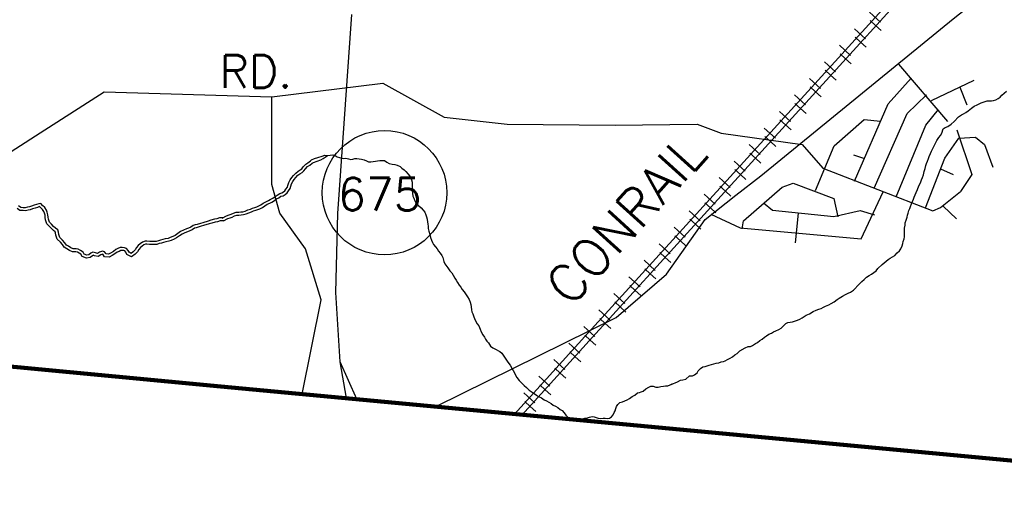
# Model space of a CAD drawing. Header units: feet. Extents: x 1615653 to 1618118, y 708897 to 711917.
# Tile 7 of 183: x 1618048.14 to 1618054.75, y 710515.93 to 710519.18. Entities that reach past the tile are written whole.
import ezdxf

# ---------------------------------------------------------------- set-up
doc = ezdxf.new("R2010")
doc.units = ezdxf.units.FT
doc.header["$LTSCALE"] = 20
doc.header["$MEASUREMENT"] = 0
for name, color, linetype in [('17_TRAIN_TRAKS', 254, 'Continuous'), ('35_INTERSTATE_ROADS', 130, 'Continuous'), ('36_MAJOR_ROADS', 130, 'Continuous'), ('37_MINOR_ROADS', 130, 'Continuous'), ('58_MAJOR_WATER', 170, 'Continuous'), ('ROAD-TEXT', 2, 'Continuous')]:
    doc.layers.add(name, color=color, linetype=linetype)
doc.layers.add('30_COUNTY_BORDER', color=6, linetype='Continuous', lineweight=100)
doc.styles.get("Standard").update_dxf_attribs({"font": 'simplex.shx'})

msp = doc.modelspace()

# ---------------------------------------------------------------- linework, layer by layer
at = {"layer": '17_TRAIN_TRAKS', "linetype": 'Continuous'}
for points in [[(1618051.45897, 710516.53488), (1618051.93106, 710517.05655), (1618054.17674, 710519.52814), (1618056.11516, 710521.67453)], [(1618056.17063, 710521.67366), (1618054.20768, 710519.50011), (1618051.96199, 710517.0285), (1618051.50986, 710516.52888)], [(1618053.91584, 710519.16664), (1618053.84182, 710519.23389)], [(1618053.88246, 710519.14414), (1618053.84543, 710519.17773)], [(1618053.81497, 710519.05563), (1618053.74095, 710519.12287)], [(1618053.88246, 710519.14414), (1618053.9195, 710519.11055)], [(1618053.78169, 710519.03303), (1618053.74466, 710519.06662)], [(1618053.78169, 710519.03303), (1618053.81873, 710518.99944)], [(1618053.7141, 710518.94461), (1618053.64008, 710519.01185)], [(1618053.68092, 710518.92192), (1618053.64389, 710518.95551)], [(1618053.61322, 710518.83359), (1618053.53921, 710518.90084)], [(1618053.68092, 710518.92192), (1618053.71796, 710518.88833)], [(1618053.58015, 710518.81081), (1618053.54311, 710518.8444)], [(1618053.51235, 710518.72257), (1618053.43834, 710518.78982)], [(1618053.58015, 710518.81081), (1618053.61719, 710518.77722)], [(1618053.47938, 710518.6997), (1618053.44234, 710518.73329)], [(1618053.47938, 710518.6997), (1618053.51641, 710518.66611)], [(1618053.41148, 710518.61155), (1618053.33747, 710518.6788)], [(1618053.31061, 710518.50053), (1618053.2366, 710518.56778)], [(1618053.37861, 710518.5886), (1618053.34157, 710518.62219)], [(1618053.37861, 710518.5886), (1618053.41564, 710518.55501)], [(1618053.27784, 710518.47749), (1618053.2408, 710518.51108)], [(1618053.20974, 710518.38952), (1618053.13573, 710518.45676)], [(1618053.27784, 710518.47749), (1618053.31487, 710518.4439)], [(1618053.17706, 710518.36638), (1618053.14003, 710518.39997)], [(1618053.17706, 710518.36638), (1618053.2141, 710518.33279)], [(1618053.10887, 710518.2785), (1618053.03486, 710518.34574)], [(1618053.008, 710518.16748), (1618052.93399, 710518.23473)], [(1618053.07629, 710518.25527), (1618053.03926, 710518.28886)], [(1618053.07629, 710518.25527), (1618053.11333, 710518.22168)], [(1618052.97552, 710518.14416), (1618052.93849, 710518.17775)], [(1618052.90713, 710518.05646), (1618052.83312, 710518.12371)], [(1618052.97552, 710518.14416), (1618053.01256, 710518.11057)], [(1618052.87475, 710518.03305), (1618052.83771, 710518.06664)], [(1618052.87475, 710518.03305), (1618052.91179, 710517.99946)], [(1618052.80626, 710517.94544), (1618052.73224, 710518.01269)], [(1618052.70539, 710517.83442), (1618052.63137, 710517.90167)], [(1618052.77398, 710517.92194), (1618052.73694, 710517.95554)], [(1618052.77398, 710517.92194), (1618052.81101, 710517.88835)], [(1618052.67321, 710517.81084), (1618052.63617, 710517.84443)], [(1618052.60452, 710517.72341), (1618052.5305, 710517.79065)], [(1618052.67321, 710517.81084), (1618052.71024, 710517.77725)], [(1618052.57244, 710517.69973), (1618052.5354, 710517.73332)], [(1618052.50364, 710517.61239), (1618052.42963, 710517.67964)], [(1618052.57244, 710517.69973), (1618052.60947, 710517.66614)], [(1618052.40277, 710517.50137), (1618052.32876, 710517.56862)], [(1618052.47166, 710517.58862), (1618052.43463, 710517.62221)], [(1618052.47166, 710517.58862), (1618052.5087, 710517.55503)], [(1618052.37089, 710517.47751), (1618052.33386, 710517.5111)], [(1618052.3019, 710517.39035), (1618052.22789, 710517.4576)], [(1618052.37089, 710517.47751), (1618052.40793, 710517.44392)], [(1618052.27012, 710517.3664), (1618052.23309, 710517.39999)], [(1618052.20103, 710517.27933), (1618052.12702, 710517.34658)], [(1618052.27012, 710517.3664), (1618052.30716, 710517.33281)], [(1618052.16935, 710517.25529), (1618052.13231, 710517.28888)], [(1618052.16935, 710517.25529), (1618052.20639, 710517.2217)], [(1618052.10016, 710517.16831), (1618052.02615, 710517.23556)], [(1618052.06862, 710517.14414), (1618052.03155, 710517.17769)], [(1618051.99929, 710517.0573), (1618051.92528, 710517.12454)], [(1618052.06862, 710517.14414), (1618052.1057, 710517.11059)], [(1618051.96797, 710517.03293), (1618051.9309, 710517.06648)], [(1618051.89864, 710516.94621), (1618051.82449, 710517.01331)], [(1618051.96797, 710517.03293), (1618052.00504, 710516.99938)], [(1618051.86732, 710516.92171), (1618051.83025, 710516.95526)], [(1618051.86732, 710516.92171), (1618051.90439, 710516.88816)], [(1618051.79799, 710516.83499), (1618051.72384, 710516.90209)], [(1618051.76667, 710516.81049), (1618051.72959, 710516.84404)], [(1618051.69734, 710516.72377), (1618051.6232, 710516.79087)], [(1618051.76667, 710516.81049), (1618051.80374, 710516.77694)], [(1618051.66601, 710516.69928), (1618051.62894, 710516.73283)], [(1618051.59669, 710516.61255), (1618051.52255, 710516.67965)], [(1618051.66601, 710516.69928), (1618051.70309, 710516.66573)], [(1618051.56536, 710516.58806), (1618051.52829, 710516.62161)], [(1618051.56536, 710516.58806), (1618051.60243, 710516.55451)]]:
    msp.add_lwpolyline(points, dxfattribs=at)
at = {"layer": '30_COUNTY_BORDER', "linetype": 'Continuous'}
for points in [[(1618041.95161, 710517.43787), (1618049.4893, 710516.72237)], [(1618041.95161, 710517.43787), (1618049.4893, 710516.72237)], [(1618057.91485, 710515.93074), (1618049.4893, 710516.72237)], [(1618057.91485, 710515.93074), (1618049.4893, 710516.72237)]]:
    msp.add_lwpolyline(points, dxfattribs=at)
at = {"layer": '35_INTERSTATE_ROADS', "linetype": 'Continuous'}
for points in [[(1618050.27537, 710517.88198), (1618050.36893, 710519.2178)], [(1618050.26234, 710517.35358), (1618050.27537, 710517.88198)], [(1618050.29041, 710516.88635), (1618050.26234, 710517.35358)], [(1618050.40174, 710516.63653), (1618050.29041, 710516.88635)], [(1618050.33295, 710516.643), (1618050.29041, 710516.88635)]]:
    msp.add_lwpolyline(points, dxfattribs=at)
at = {"layer": '36_MAJOR_ROADS', "linetype": 'Continuous'}
for points in [[(1618053.38153, 710518.35469), (1618054.40248, 710519.19018), (1618055.79086, 710520.28875)], [(1618046.13021, 710517.04111), (1618048.27816, 710518.42336), (1618048.70775, 710518.69981), (1618049.83259, 710518.66493), (1618050.57674, 710518.75883), (1618050.9889, 710518.52942), (1618051.41051, 710518.48233), (1618052.13485, 710518.47685), (1618052.68485, 710518.48279), (1618052.84583, 710518.42172), (1618053.38939, 710518.34508)], [(1618050.03605, 710516.67089), (1618050.16364, 710517.30436), (1618050.05894, 710517.6467), (1618049.88557, 710517.8842), (1618049.83176, 710518.07866), (1618049.83259, 710518.66493)], [(1618052.94458, 710518.00692), (1618053.11302, 710518.13496), (1618053.38153, 710518.35469)], [(1618050.93159, 710516.58675), (1618052.14131, 710517.18371), (1618052.48047, 710517.47631), (1618052.73934, 710517.84196), (1618052.94458, 710518.00692)]]:
    msp.add_lwpolyline(points, dxfattribs=at)
at = {"layer": '37_MINOR_ROADS', "linetype": 'Continuous'}
for points in [[(1618054.03667, 710518.88496), (1618054.36445, 710518.50095)], [(1618053.74109, 710518.10042), (1618053.96758, 710518.62005), (1618054.12151, 710518.79136)], [(1618054.25727, 710518.6416), (1618054.54327, 710518.77711)], [(1618054.44795, 710518.73195), (1618054.49332, 710518.61161)], [(1618053.87164, 710518.05247), (1618054.09329, 710518.55332), (1618054.22333, 710518.67904)], [(1618054.0193, 710517.99587), (1618054.21813, 710518.47656), (1618054.30331, 710518.58143)], [(1618053.47849, 710518.03718), (1618053.60418, 710518.33789), (1618053.80503, 710518.51466), (1618053.9161, 710518.50195)], [(1618054.42639, 710518.44513), (1618054.52683, 710518.14502), (1618054.45236, 710518.03089)], [(1618054.21622, 710517.92055), (1618054.3457, 710518.25542), (1618054.44144, 710518.38823), (1618054.55123, 710518.39544), (1618054.61339, 710518.34659), (1618054.66814, 710518.19345)], [(1618053.38939, 710518.34508), (1618053.5287, 710518.1868), (1618054.26556, 710517.90162)], [(1618053.7331, 710518.27571), (1618053.80707, 710518.25165)], [(1618054.3175, 710518.18268), (1618054.40341, 710518.14448)], [(1618052.9864, 710517.78004), (1618052.997, 710517.83259), (1618053.25586, 710518.05942), (1618053.32937, 710518.08681), (1618053.60166, 710517.9844), (1618053.629, 710517.85957)], [(1618054.26556, 710517.90162), (1618054.31852, 710517.92413), (1618054.45236, 710518.03089)], [(1618052.77614, 710517.87888), (1618052.97322, 710517.78615), (1618053.78572, 710517.71214), (1618053.9329, 710518.02893)], [(1618053.13072, 710517.95548), (1618053.19008, 710517.90505), (1618053.60317, 710517.86222), (1618053.77863, 710517.90285), (1618053.87396, 710517.87322)], [(1618054.33617, 710517.93163), (1618054.42439, 710517.84678)], [(1618053.3455, 710517.68617), (1618053.36548, 710517.88595)]]:
    msp.add_lwpolyline(points, dxfattribs=at)
at = {"layer": '58_MAJOR_WATER', "linetype": 'Continuous'}
for points in [[(1618054.08163, 710517.8193), (1618054.08783, 710517.83825), (1618054.09308, 710517.8572), (1618054.09728, 710517.8712), (1618054.10143, 710517.88415), (1618054.10568, 710517.90315), (1618054.11088, 710517.9171), (1618054.11703, 710517.93005), (1618054.12323, 710517.947), (1618054.12948, 710517.96395), (1618054.13568, 710517.9789), (1618054.14083, 710517.99285), (1618054.14803, 710518.0078), (1618054.15528, 710518.02475), (1618054.16353, 710518.0437), (1618054.17283, 710518.0676), (1618054.18308, 710518.08955), (1618054.19033, 710518.1085), (1618054.19653, 710518.12445), (1618054.20278, 710518.1424), (1618054.20908, 710518.16435), (1618054.21533, 710518.1843), (1618054.21958, 710518.2053), (1618054.22373, 710518.21825), (1618054.22998, 710518.2352), (1618054.23618, 710518.25215), (1618054.24238, 710518.2661), (1618054.24963, 710518.28605), (1618054.25683, 710518.301), (1618054.26508, 710518.31995), (1618054.27223, 710518.3329), (1618054.27943, 710518.3468), (1618054.28558, 710518.35975), (1618054.29278, 710518.3727), (1618054.30603, 710518.3936), (1618054.31723, 710518.40645), (1618054.32743, 710518.4224), (1618054.33578, 710518.45035), (1618054.34993, 710518.45915), (1618054.36608, 710518.468), (1618054.38828, 710518.48175), (1618054.40853, 710518.49955), (1618054.43898, 710518.53125), (1618054.45918, 710518.54605), (1618054.47228, 710518.5519), (1618054.48743, 710518.56075), (1618054.50358, 710518.57255), (1618054.52483, 710518.58935), (1618054.54403, 710518.60415), (1618054.56318, 710518.61295), (1618054.58938, 710518.62665), (1618054.60953, 710518.6334), (1618054.63063, 710518.6382), (1618054.64668, 710518.64), (1618054.65968, 710518.63885), (1618054.67273, 710518.6407), (1618054.68978, 710518.6455), (1618054.70493, 710518.65435), (1618054.71808, 710518.6632), (1618054.72928, 710518.6781), (1618054.74448, 710518.69095), (1618054.75963, 710518.7048)], [(1618049.49933, 710517.85144), (1618049.52886, 710517.86666), (1618049.5455, 710517.87311), (1618049.55958, 710517.87763), (1618049.57449, 710517.88534), (1618049.59323, 710517.89178), (1618049.61039, 710517.89161), (1618049.62419, 710517.89326), (1618049.63871, 710517.89493), (1618049.65318, 710517.899), (1618049.67184, 710517.9066), (1618049.68832, 710517.91218), (1618049.70314, 710517.91939), (1618049.7185, 710517.92327), (1618049.73083, 710517.92877), (1618049.74442, 710517.93344), (1618049.75925, 710517.94105), (1618049.77479, 710517.95149), (1618049.79234, 710517.9622), (1618049.81005, 710517.97028), (1618049.82201, 710517.97651), (1618049.83797, 710517.98655), (1618049.85401, 710517.99805), (1618049.86811, 710518.0049), (1618049.88497, 710518.01697), (1618049.90032, 710518.02083), (1618049.91011, 710518.02748), (1618049.91968, 710518.03466), (1618049.92663, 710518.04643), (1618049.93704, 710518.05914), (1618049.94024, 710518.07135), (1618049.94614, 710518.09039), (1618049.95602, 710518.1096), (1618049.96737, 710518.12403), (1618049.97795, 710518.1374), (1618049.9928, 710518.15411), (1618050.00921, 710518.1667), (1618050.02306, 710518.17536), (1618050.03328, 710518.18379), (1618050.04297, 710518.197), (1618050.05948, 710518.21316), (1618050.07443, 710518.22356), (1618050.09166, 710518.23744), (1618050.09937, 710518.24276)], [(1618050.09892, 710518.24245), (1618050.11768, 710518.2513), (1618050.14078, 710518.25845), (1618050.16933, 710518.2685), (1618050.18868, 710518.2744), (1618050.20629, 710518.27216), (1618050.20633, 710518.2727)], [(1618050.11073, 710518.2263), (1618050.16003, 710518.24375), (1618050.17613, 710518.2516), (1618050.19028, 710518.26145), (1618050.20643, 710518.27225), (1618050.22453, 710518.27505), (1618050.24158, 710518.27585), (1618050.25653, 710518.2727), (1618050.27043, 710518.2635), (1618050.28543, 710518.25835), (1618050.30038, 710518.25415), (1618050.31538, 710518.25295), (1618050.32943, 710518.2538), (1618050.34743, 710518.2496), (1618050.36238, 710518.2464), (1618050.37643, 710518.24725), (1618050.38953, 710518.2511), (1618050.40253, 710518.25295), (1618050.43458, 710518.24855), (1618050.45053, 710518.2434), (1618050.46648, 710518.2372), (1618050.48143, 710518.23), (1618050.49743, 710518.2298), (1618050.51248, 710518.23165), (1618050.52753, 710518.23445), (1618050.54158, 710518.2373), (1618050.55663, 710518.23915), (1618050.57368, 710518.23895), (1618050.58768, 710518.23875), (1618050.60358, 710518.22655), (1618050.61848, 710518.2184), (1618050.63848, 710518.21315), (1618050.65748, 710518.2109), (1618050.67248, 710518.20775), (1618050.69238, 710518.1975), (1618050.70528, 710518.1873), (1618050.71913, 710518.17515), (1618050.73203, 710518.16395), (1618050.74783, 710518.14675), (1618050.76263, 710518.12655), (1618050.76943, 710518.10945), (1618050.77323, 710518.09435), (1618050.77408, 710518.08035), (1618050.77293, 710518.06735), (1618050.77278, 710518.0543), (1618050.77353, 710518.03425), (1618050.77633, 710518.0192), (1618050.77908, 710518.00015), (1618050.78393, 710517.98605), (1618050.79173, 710517.96795), (1618050.79953, 710517.95185), (1618050.81538, 710517.93665), (1618050.83423, 710517.9204), (1618050.84808, 710517.9062), (1618050.85788, 710517.89105), (1618050.86573, 710517.87395), (1618050.87053, 710517.85985), (1618050.87338, 710517.8458), (1618050.87713, 710517.82575), (1618050.87898, 710517.8127), (1618050.88078, 710517.79465), (1618050.88158, 710517.7816), (1618050.88538, 710517.76355), (1618050.89113, 710517.74145), (1618050.89688, 710517.72135), (1618050.90268, 710517.70425), (1618050.90948, 710517.68715), (1618050.91733, 710517.674), (1618050.92918, 710517.65885), (1618050.94103, 710517.6457), (1618050.95088, 710517.63055), (1618050.96173, 710517.6174), (1618050.97153, 710517.60025), (1618050.97838, 710517.58715), (1618050.98508, 710517.56005), (1618050.99288, 710517.54595), (1618051.01258, 710517.51765), (1618051.02638, 710517.49745), (1618051.03923, 710517.4843), (1618051.04803, 710517.46815), (1618051.05983, 710517.449), (1618051.06768, 710517.4359), (1618051.07748, 710517.41875), (1618051.08928, 710517.4016), (1618051.09913, 710517.38745), (1618051.10998, 710517.3723), (1618051.12183, 710517.35815), (1618051.14443, 710517.3238), (1618051.15523, 710517.30565), (1618051.16203, 710517.28755), (1618051.16683, 710517.27145), (1618051.16963, 710517.2564), (1618051.17143, 710517.23735), (1618051.17423, 710517.2233), (1618051.18113, 710517.2102), (1618051.18688, 710517.1901), (1618051.19273, 710517.177), (1618051.20153, 710517.1589), (1618051.21033, 710517.14275), (1618051.22118, 710517.1296), (1618051.22893, 710517.1065)], [(1618049.5085, 710517.83366), (1618049.53708, 710517.8484), (1618049.55218, 710517.85425), (1618049.56728, 710517.8591), (1618049.58238, 710517.8669), (1618049.59648, 710517.87175), (1618049.61148, 710517.8716), (1618049.62653, 710517.8734), (1618049.64258, 710517.87525), (1618049.65968, 710517.88005), (1618049.67883, 710517.88785), (1618049.69593, 710517.89365), (1618049.71003, 710517.9005), (1618049.72508, 710517.9043), (1618049.73818, 710517.91015), (1618049.75228, 710517.915), (1618049.76943, 710517.9238), (1618049.78558, 710517.93465), (1618049.80173, 710517.9445), (1618049.81883, 710517.9523), (1618049.83198, 710517.95915), (1618049.84913, 710517.96995), (1618049.86428, 710517.9808), (1618049.87838, 710517.98765), (1618049.89353, 710517.9985), (1618049.90863, 710518.0023), (1618049.92173, 710518.0112), (1618049.93488, 710518.02105), (1618049.94308, 710518.03495), (1618049.95528, 710518.04985), (1618049.95948, 710518.06585), (1618049.96473, 710518.0828), (1618049.97293, 710518.09875), (1618049.98308, 710518.11165), (1618049.99328, 710518.12455), (1618050.00648, 710518.1394), (1618050.02063, 710518.15025), (1618050.03478, 710518.1591), (1618050.04793, 710518.16995), (1618050.05813, 710518.18385), (1618050.07228, 710518.1977), (1618050.08643, 710518.20755), (1618050.10363, 710518.2214), (1618050.11073, 710518.2263)], [(1618049.5085, 710517.83366), (1618049.4847, 710517.8332), (1618049.46711, 710517.82801), (1618049.45192, 710517.82525), (1618049.4298, 710517.81894), (1618049.41091, 710517.81337), (1618049.37463, 710517.80196), (1618049.35866, 710517.79729), (1618049.33824, 710517.79057), (1618049.32366, 710517.78668), (1618049.31269, 710517.78372), (1618049.29798, 710517.77404), (1618049.28185, 710517.76635), (1618049.26616, 710517.76037), (1618049.24791, 710517.75305), (1618049.23073, 710517.74442), (1618049.21344, 710517.73238), (1618049.19301, 710517.71894), (1618049.17624, 710517.71036), (1618049.15689, 710517.70217), (1618049.14182, 710517.69671), (1618049.12139, 710517.69275), (1618049.1056, 710517.68934), (1618049.09195, 710517.68474), (1618049.07765, 710517.68093), (1618049.06061, 710517.67557), (1618049.04431, 710517.67464), (1618049.02757, 710517.67495), (1618049.01141, 710517.67522), (1618048.99339, 710517.67757), (1618048.98599, 710517.67771), (1618048.97465, 710517.67261), (1618048.96192, 710517.6636), (1618048.95072, 710517.65367), (1618048.94098, 710517.64168), (1618048.93043, 710517.62647), (1618048.91601, 710517.61022), (1618048.89109, 710517.59172), (1618048.85986, 710517.60801), (1618048.85267, 710517.62432), (1618048.84578, 710517.63144), (1618048.83911, 710517.63363), (1618048.82854, 710517.63526), (1618048.8202, 710517.63422), (1618048.808, 710517.62878), (1618048.79573, 710517.62293), (1618048.78017, 710517.61168), (1618048.76036, 710517.60006), (1618048.74118, 710517.59091), (1618048.71034, 710517.59149), (1618048.69758, 710517.60953), (1618048.68564, 710517.60501), (1618048.66718, 710517.59406), (1618048.64381, 710517.59922), (1618048.63355, 710517.60228), (1618048.6288, 710517.59946), (1618048.61274, 710517.58759), (1618048.58851, 710517.58284), (1618048.56079, 710517.59383), (1618048.55182, 710517.60902), (1618048.53924, 710517.61745), (1618048.52775, 710517.62419), (1618048.51843, 710517.62506), (1618048.49533, 710517.62662), (1618048.47597, 710517.63481), (1618048.45793, 710517.64583), (1618048.44008, 710517.65649), (1618048.42869, 710517.67424), (1618048.4145, 710517.68989), (1618048.39289, 710517.71115), (1618048.38388, 710517.73689), (1618048.38221, 710517.75272), (1618048.37925, 710517.76051), (1618048.36858, 710517.76935), (1618048.35357, 710517.78159), (1618048.34027, 710517.79646), (1618048.32344, 710517.81268), (1618048.31459, 710517.8395), (1618048.31265, 710517.85669), (1618048.31107, 710517.8712), (1618048.30694, 710517.88626), (1618048.30334, 710517.89696), (1618048.29444, 710517.90931), (1618048.28041, 710517.92287), (1618048.27488, 710517.92905), (1618048.27463, 710517.929), (1618048.2597, 710517.92332), (1618048.24369, 710517.91963), (1618048.22745, 710517.91329), (1618048.21177, 710517.90803), (1618048.19732, 710517.90493), (1618048.17996, 710517.90177), (1618048.16334, 710517.90206), (1618048.14135, 710517.90385), (1618048.12309, 710517.91651)], [(1618049.50811, 710517.85366), (1618049.48163, 710517.85315), (1618049.46248, 710517.8475), (1618049.44738, 710517.84475), (1618049.42423, 710517.83815), (1618049.40508, 710517.8325), (1618049.36883, 710517.8211), (1618049.35273, 710517.8164), (1618049.33253, 710517.80975), (1618049.31848, 710517.806), (1618049.30438, 710517.8022), (1618049.28813, 710517.7915), (1618049.27398, 710517.78475), (1618049.25888, 710517.779), (1618049.23968, 710517.7713), (1618049.22048, 710517.76165), (1618049.20223, 710517.74895), (1618049.18293, 710517.73625), (1618049.16778, 710517.7285), (1618049.14958, 710517.7208), (1618049.13648, 710517.71605), (1618049.11738, 710517.71235), (1618049.10028, 710517.70865), (1618049.08618, 710517.7039), (1618049.07208, 710517.70015), (1618049.05698, 710517.6954), (1618049.04393, 710517.69465), (1618049.02793, 710517.69495), (1618049.01288, 710517.6952), (1618048.99488, 710517.69755), (1618048.98188, 710517.6978), (1618048.96468, 710517.69005), (1618048.94948, 710517.6793), (1618048.93623, 710517.66755), (1618048.92498, 710517.6537), (1618048.91468, 710517.63885), (1618048.90243, 710517.62505), (1618048.88923, 710517.61525), (1618048.87533, 710517.6225), (1618048.86953, 710517.63565), (1618048.85673, 710517.6489), (1618048.84378, 710517.65315), (1618048.82883, 710517.65545), (1618048.81478, 710517.6537), (1618048.79963, 710517.64695), (1618048.78548, 710517.6402), (1618048.76923, 710517.62845), (1618048.75098, 710517.61775), (1618048.73683, 710517.611), (1618048.72083, 710517.6113), (1618048.71008, 710517.6265), (1618048.69713, 710517.63075), (1618048.67693, 710517.6231), (1618048.66378, 710517.6153), (1618048.64883, 710517.6186), (1618048.63088, 710517.62395), (1618048.61773, 710517.61615), (1618048.60448, 710517.60635), (1618048.59043, 710517.6036), (1618048.57453, 710517.6099), (1618048.56673, 710517.6231), (1618048.54988, 710517.6344), (1618048.53403, 710517.6437), (1618048.52003, 710517.645), (1618048.50003, 710517.64635), (1618048.48513, 710517.65265), (1618048.46828, 710517.66295), (1618048.45438, 710517.67125), (1618048.44463, 710517.68645), (1618048.42893, 710517.70375), (1618048.41023, 710517.72215), (1618048.40353, 710517.7413), (1618048.40183, 710517.7574), (1618048.39608, 710517.77255), (1618048.38128, 710517.7848), (1618048.36743, 710517.7961), (1618048.35468, 710517.81035), (1618048.34088, 710517.82365), (1618048.33423, 710517.8438), (1618048.33253, 710517.8589), (1618048.33078, 710517.87495), (1618048.32608, 710517.8921), (1618048.32133, 710517.9062), (1618048.30963, 710517.92245), (1618048.29483, 710517.93675), (1618048.28208, 710517.951), (1618048.26898, 710517.94825), (1618048.25388, 710517.9425), (1618048.23778, 710517.9388), (1618048.22063, 710517.9321), (1618048.20648, 710517.92735), (1618048.19343, 710517.92455), (1618048.17833, 710517.9218), (1618048.16433, 710517.92205), (1618048.14833, 710517.92335), (1618048.13348, 710517.93365)], [(1618052.51095, 710516.73537), (1618052.55388, 710516.75345), (1618052.57303, 710516.76325), (1618052.58913, 710516.76705), (1618052.60918, 710516.7718), (1618052.63448, 710516.79255), (1618052.65353, 710516.79335), (1618052.66663, 710516.8002), (1618052.68583, 710516.814), (1618052.69203, 710516.82695), (1618052.70823, 710516.8428), (1618052.72443, 710516.8546), (1618052.73843, 710516.85545), (1618052.75253, 710516.8603), (1618052.76663, 710516.86415), (1618052.78168, 710516.86995), (1618052.79678, 710516.8728), (1618052.81183, 710516.8776), (1618052.83093, 710516.8814), (1618052.84703, 710516.88625), (1618052.86108, 710516.88905), (1618052.87418, 710516.8949), (1618052.88933, 710516.90375), (1618052.90743, 710516.91255), (1618052.92258, 710516.9204), (1618052.93773, 710516.93325), (1618052.95293, 710516.9441), (1618052.97113, 710516.9609), (1618053.00643, 710516.9805), (1618053.02758, 710516.9893), (1618053.04263, 710516.9901), (1618053.05673, 710516.99695), (1618053.07693, 710517.00975), (1618053.09003, 710517.0166), (1618053.10623, 710517.03145), (1618053.12038, 710517.0393), (1618053.13658, 710517.0531), (1618053.15068, 710517.06195), (1618053.16588, 710517.0728), (1618053.18298, 710517.0796), (1618053.19713, 710517.08945), (1618053.21323, 710517.0953), (1618053.23338, 710517.10505), (1618053.24953, 710517.1139), (1618053.26678, 710517.1317), (1618053.27993, 710517.1446), (1618053.29403, 710517.1504), (1618053.30908, 710517.15325), (1618053.32413, 710517.1551), (1618053.34428, 710517.16185), (1618053.35733, 710517.1667), (1618053.37448, 710517.1745), (1618053.38958, 710517.18335), (1618053.40273, 710517.1922), (1618053.41688, 710517.20005), (1618053.43903, 710517.20985), (1618053.46423, 710517.22555), (1618053.48338, 710517.23435), (1618053.50253, 710517.24115), (1618053.51658, 710517.246), (1618053.53173, 710517.2538), (1618053.54683, 710517.26065), (1618053.56798, 710517.2704), (1618053.58413, 710517.27925), (1618053.60328, 710517.28905), (1618053.62453, 710517.3058), (1618053.63763, 710517.31465), (1618053.66083, 710517.3274), (1618053.68103, 710517.3392), (1618053.69713, 710517.34705), (1618053.71428, 710517.35585), (1618053.73348, 710517.36865), (1618053.77103, 710517.40925), (1618053.78928, 710517.4261), (1618053.80448, 710517.44095), (1618053.82168, 710517.45475), (1618053.83888, 710517.46755), (1618053.85398, 710517.4754), (1618053.87018, 710517.48725), (1618053.88633, 710517.49905), (1618053.89753, 710517.51295), (1618053.92593, 710517.54065), (1618053.93908, 710517.55255), (1618053.95223, 710517.5624), (1618053.96638, 710517.57425), (1618053.98053, 710517.5831), (1618053.99668, 710517.5919), (1618054.01083, 710517.60175), (1618054.02703, 710517.6186), (1618054.04223, 710517.63245), (1618054.05043, 710517.6464), (1618054.05968, 710517.6653), (1618054.06488, 710517.68225), (1618054.06808, 710517.69525), (1618054.07328, 710517.7122), (1618054.07543, 710517.7252), (1618054.07558, 710517.73825), (1618054.07583, 710517.75525), (1618054.07618, 710517.7853), (1618054.07943, 710517.8053), (1618054.08163, 710517.8193)], [(1618051.22893, 710517.1065), (1618051.23673, 710517.08835), (1618051.24848, 710517.0682), (1618051.25933, 710517.05305), (1618051.26618, 710517.03995), (1618051.27403, 710517.0268), (1618051.28488, 710517.01365), (1618051.29963, 710516.99345), (1618051.31553, 710516.98225), (1618051.32848, 710516.9741), (1618051.36233, 710516.9567), (1618051.37618, 710516.9455), (1618051.39783, 710516.9122), (1618051.40568, 710516.8981), (1618051.41453, 710516.88495), (1618051.43033, 710516.86575), (1618051.44108, 710516.8456), (1618051.45188, 710516.82945), (1618051.45973, 710516.8143), (1618051.46753, 710516.7972), (1618051.47638, 710516.78305), (1618051.49213, 710516.76085), (1618051.50893, 710516.74365), (1618051.52478, 710516.7274), (1618051.54163, 710516.7142), (1618051.55848, 710516.698), (1618051.57238, 710516.6878), (1618051.59223, 710516.67455), (1618051.60813, 710516.66235), (1618051.62208, 710516.65515), (1618051.64098, 710516.64495), (1618051.65983, 710516.6317), (1618051.67578, 710516.6245), (1618051.69068, 710516.6163), (1618051.70563, 710516.6071), (1618051.72048, 710516.5959), (1618051.73543, 710516.58875), (1618051.75038, 710516.58055), (1618051.76623, 710516.56835), (1618051.77918, 710516.5602), (1618051.79298, 710516.544), (1618051.80483, 710516.52985), (1618051.81868, 710516.51665), (1618051.83263, 710516.50745), (1618051.84653, 710516.4993), (1618051.85958, 710516.49915), (1618051.87358, 710516.499), (1618051.89063, 710516.5008), (1618051.90468, 710516.5026), (1618051.91773, 710516.50545), (1618051.93283, 710516.5093), (1618051.94888, 710516.5111), (1618051.96293, 710516.51495), (1618051.98003, 710516.52075), (1618051.99403, 710516.5186), (1618052.00698, 710516.51445), (1618052.02098, 710516.50925), (1618052.03493, 710516.5061), (1618052.05403, 710516.5099), (1618052.06903, 710516.5087), (1618052.08503, 710516.5075), (1618052.09808, 710516.50935), (1618052.11123, 710516.51825), (1618052.12238, 710516.5311), (1618052.12958, 710516.54605), (1618052.13478, 710516.559), (1618052.13998, 710516.575), (1618052.14513, 710516.58795), (1618052.15233, 710516.6019), (1618052.16748, 710516.61375), (1618052.18358, 710516.61955), (1618052.20068, 710516.62535), (1618052.21583, 710516.6332), (1618052.23093, 710516.64105), (1618052.24913, 710516.65385), (1618052.26628, 710516.66265), (1618052.28448, 710516.67845), (1618052.29753, 710516.6813), (1618052.31063, 710516.68615), (1618052.32368, 710516.69005), (1618052.34193, 710516.70685), (1618052.36208, 710516.7166), (1618052.37523, 710516.7245), (1618052.39023, 710516.7233), (1618052.40718, 710516.7181), (1618052.42423, 710516.7179), (1618052.44128, 710516.7217), (1618052.45938, 710516.7245), (1618052.47343, 710516.72635), (1618052.48843, 710516.72515), (1618052.50353, 710516.732), (1618052.51863, 710516.73885), (1618052.51963, 710516.7388)]]:
    msp.add_lwpolyline(points, dxfattribs=at)
at = {"layer": 'ROAD-TEXT'}
msp.add_circle((1618050.58839, 710518.02269), 0.41758, dxfattribs=at)

# ---------------------------------------------------------------- texts
at = {"layer": '17_TRAIN_TRAKS', "linetype": 'Continuous'}
msp.add_text('CONRAIL', height=0.25, rotation=47.741781, dxfattribs=at).set_placement((1618051.83519, 710517.25008))
at = {"layer": 'ROAD-TEXT'}
for s, p in [('RD.', (1618049.48138, 710518.72725)), ('675', (1618050.2752, 710517.90346))]:
    msp.add_text(s, height=0.21875, dxfattribs=at).set_placement(p)

doc.saveas('drawing.dxf')
